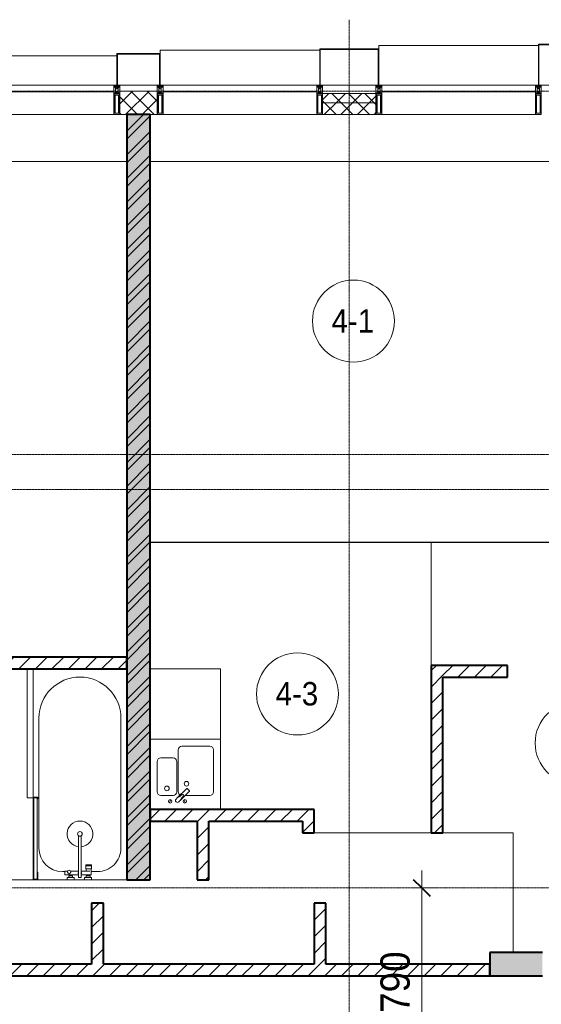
# Model space of a CAD drawing. Header units: millimetres. Extents: x 106966 to 201968, y 7718 to 228773.
# Tile 31 of 44: x 119535 to 123990, y 25307 to 33710. Entities that reach past the tile are written whole.
import ezdxf

# ---------------------------------------------------------------- set-up
doc = ezdxf.new("R2010")
doc.units = ezdxf.units.MM
doc.linetypes.add('ADSK_Линия сетки', pattern=[25, 20, -2.5, 0, -2.5])
doc.linetypes.add('Линия сетки', pattern=[25, 20, -2.5, 0, -2.5])
for name, color, linetype, lineweight in [('Импосты витража', 7, 'Continuous', 18), ('Колонны', 7, 'Continuous', 18), ('Марки помещений', 7, 'Continuous', 20), ('Мебель', 7, 'Continuous', 18), ('Оси', 7, 'Continuous', 9), ('Панели витража', 7, 'Continuous', 18), ('Перекрытия', 7, 'Continuous', 18), ('Размеры', 7, 'Continuous', 9), ('Размеры-100', 7, 'Continuous', 9), ('Сантехнические приборы', 7, 'Continuous', 18), ('Стены', 7, 'Continuous', 18), ('Стены разрез', 7, 'Continuous', 40), ('Стены штриховка', 7, 'Continuous', 40), ('Элементы узлов', 7, 'Continuous', 18)]:
    doc.layers.add(name, color=color, linetype=linetype, lineweight=lineweight)
doc.styles.add('Arial', font='arial.ttf', dxfattribs={"width": 0.9, "height": 250})
doc.styles.add('Arial_3', font='arial.ttf', dxfattribs={"width": 0.9, "height": 200})
doc.dimstyles.new('Основной_2_5_мм', dxfattribs={"dimscale": 304.8, "dimtxt": 255.06485, "dimasz": 0.463911, "dimexe": 0.492126, "dimexo": 0.492126, "dimgap": 0.098425, "dimtad": 1, "dimdec": 0, "dimdsep": 46, "dimtxsty": 'Arial', "dimblk1": 'OBLIQUE', "dimblk2": 'OBLIQUE', "dimsah": 1, "dimcen": 0.09, "dimdle": 0.492126, "dimazin": 2, "dimtfac": 1, "dimtdec": 4, "dimtix": 1, "dimtmove": 0, "dimatfit": 3, "dimfxl": 1, "dimtvp": 1, "dimtolj": 1, "dimtzin": 0, "dimlwd": 20, "dimlwe": 20, "dimarcsym": 2})
pattern_1 = [(45, (0, 0), (-70.71068, 70.71068), [])]
pattern_2 = [(45, (0, 0), (-70.71068, 70.71068), []), (135, (0, 0), (-70.71068, -70.71068), [])]

# ---------------------------------------------------------------- blocks, each defined once
blk = doc.blocks.new('MR_Мойка - Кухонная мойка-V15-МКСС_К4_L24_81_300_')
at = {"layer": 'Сантехнические приборы', "color": 253, "true_color": 0xaaaaaa}
for p, q in [((-300, 550), (300, 550)), ((300, 550), (300, -50)), ((-60, 100), (-60, 460)), ((-30, 490), (210, 490)), ((240, 460), (240, 100)), ((-240, 100), (-240, 360)), ((-210, 390), (-104, 390)), ((-74, 360), (-74, 100)), ((-69.8, 48.2), (11.4, 129.4)), ((35.5, 105.4), (-45.7, 24.2)), ((15.7, 129.4), (35.5, 109.6)), ((-104, 70), (-210, 70)), ((-136.7, 6.7), (-122.6, 33.3)), ((-79, 39), (-69.8, 48.2)), ((-45.7, 24.2), (-55, 14.9)), ((2.7, 6.7), (-11.4, 33.3)), ((210, 70), (0.1, 70))]:
    blk.add_line(p, q, dxfattribs=at)
for centre, radius, start, end in [((-30, 460), 30, 90, 180), ((210, 460), 30, 0, 90), ((-210, 360), 30, 90, 180), ((-104, 360), 30, 0, 90), ((10, 170), 20, 0, 180), ((10, 170), 20, 180, 0), ((-210, 100), 30, 180, 270), ((-157, 130), 20, 0, 180), ((-157, 130), 20, 180, 0), ((-104, 100), 30, 270, 0), ((-30, 100), 30, 180, 241.44894), ((13.5, 127.3), 3, 45, 135), ((13.5, 127.3), 3, 45, 135), ((33.3, 107.5), 3, 315, 45), ((33.3, 107.5), 3, 315, 45), ((210, 100), 30, 270, 0), ((-129.7, 20), 15, 0, 180), ((-129.7, 20), 15, 180, 0), ((-67, 26.9), 17, 135, 315), ((-171.5, 230.2), 208.5, 299.18231, 313.4054), ((136.3, -77.5), 208.5, 136.5946, 150.81769), ((-21.7, 72.3), 9.19, 315, 135), ((-4.3, 20), 15, 0, 180), ((-4.3, 20), 15, 180, 0)]:
    blk.add_arc(centre, radius, start, end, dxfattribs=at)
blk = doc.blocks.new('MR_Зона обслуживания - MR_Зона обслуживания-V16-МКСС_К4_L24_81_300_')
at = {"layer": 'Мебель', "lineweight": 9}
for p, q in [((300, 600), (-300, 600)), ((300, 0), (300, 600)), ((-300, 0), (300, 0))]:
    blk.add_line(p, q, dxfattribs=at)
blk = doc.blocks.new('MR_Ванна - Санузел с ванной_1800x800-2515850-МКСС_К4_L24_81_300_')
at = {"layer": 'Сантехнические приборы', "color": 253, "true_color": 0xaaaaaa}
for p, q in [((900, -300.2), (900, 0)), ((-480, -50), (630, -50)), ((830, -250), (830, -303.8)), ((780, -301.9), (770.9, -301.9)), ((770.9, -301.9), (770.9, -348.9)), ((807.5, -301.9), (780, -301.9)), ((780, -301.9), (780, -348.9)), ((780, -348.9), (780, -301.9)), ((807.5, -348.9), (807.5, -301.9)), ((858, -303.8), (807.5, -303.8)), ((807.5, -303.8), (807.5, -346.6)), ((826.3, -316.7), (826.3, -388.7)), ((858, -316.7), (858, -303.8)), ((858, -388.7), (858, -316.7)), ((866, -316.7), (858, -316.7)), ((858, -316.7), (858, -343.6)), ((880, -314), (866, -314)), ((866, -314), (866, -346)), ((866, -343.6), (866, -316.7)), ((900, -300.2), (880, -300.2)), ((880, -300.2), (880, -360)), ((880, -346), (880, -314)), ((900, -360), (900, -300.2)), ((880, -388.7), (524.9, -388.7)), ((524.9, -411.3), (880, -411.3)), ((770.9, -348.9), (780, -348.9)), ((780, -348.9), (807.5, -348.9)), ((807.5, -346.6), (826.3, -346.6)), ((826.3, -411.3), (826.3, -478.7)), ((858, -343.6), (866, -343.6)), ((858, -529.1), (858, -411.3)), ((866, -346), (880, -346)), ((880, -360), (900, -360)), ((880, -411.3), (880, -388.7)), ((900, -450), (900, -360)), ((858, -466.4), (858, -493.3)), ((866, -466.4), (858, -466.4)), ((858, -493.3), (866, -493.3)), ((866, -464), (866, -496)), ((880, -464), (866, -464)), ((866, -493.3), (866, -466.4)), ((866, -496), (880, -496)), ((880, -450), (880, -509.8)), ((900, -450), (880, -450)), ((880, -496), (880, -464)), ((900, -509.8), (900, -450)), ((826.3, -505.7), (826.3, -529.1)), ((826.3, -529.1), (858, -529.1)), ((830, -529.1), (830, -550)), ((880, -509.8), (900, -509.8)), ((900, -760), (900, -509.8)), ((630, -750), (-480, -750)), ((195, -760), (195, -800.1)), ((210, -760), (195, -760)), ((195, -800.1), (210, -800.1)), ((200, -795.1), (200, -765)), ((200, -765), (210, -765)), ((895, -765), (200, -765)), ((200, -765), (200, -795.1)), ((210, -795.1), (200, -795.1)), ((200, -795.1), (895, -795.1)), ((210, -765), (210, -760)), ((210, -800.1), (210, -795.1)), ((210, -800), (885, -800)), ((900, -760), (835, -760)), ((835, -760), (835, -765)), ((835, -765), (895, -765)), ((895, -795.1), (885, -795.1)), ((885, -795.1), (885, -800)), ((885, -800), (900, -800)), ((895, -765), (895, -795.1)), ((895, -795.1), (895, -765)), ((900, -800), (900, -760))]:
    blk.add_line(p, q, dxfattribs=at)
for centre, radius, start, end in [((-480, -400), 350, 90, 270), ((630, -250), 200, 360, 90), ((508.5, -400), 110, 5.91598, 354.08402), ((508.5, -400), 20, 90, 270), ((508.5, -400), 20, 270, 90), ((508.5, -400), 20, 325.4667, 34.5333), ((843.9, -400), 15.5, 47.00933, 132.99067), ((843.9, -400), 15.5, 227.00933, 312.99067), ((832.8, -492.2), 15, 90, 270), ((832.8, -492.2), 15, 244.04828, 115.95172), ((832.8, -492.2), 15, 270, 90), ((630, -550), 200, 270, 360)]:
    blk.add_arc(centre, radius, start, end, dxfattribs=at)
blk = doc.blocks.new('MR_Зона обслуживания - MR_Зона обслуживания-2638725-МКСС_К4_L24_81_300_')
at = {"layer": 'Мебель', "lineweight": 9}
for p, q in [((545.1, 0), (-550, 0)), ((-550, -50), (550, -50)), ((550, -50), (550, -0.1))]:
    blk.add_line(p, q, dxfattribs=at)
blk = doc.blocks.new('135_SLK_K4_AR_rvt-1-МКСС_К4_L24_81_300_')
at = {"layer": 'Стены разрез', "lineweight": 9, "true_color": 0xaaaaaa}
h = blk.add_hatch(dxfattribs=at)
h.set_pattern_fill('FP_1', color=253, style=0, pattern_type=2)
h.set_pattern_definition([(50, (0, 0), (218.62117, -19.1268), [22.86, -251.46]), (355, (0, 0), (-42.29187, 229.2684), [18.288, -201.168]), (100.451, (18.22, -1.6), (176.33107, 210.13963), [19.428, -213.708]), (46.184, (0, 60.96), (325.29495, -50.45164), [34.29, -377.19]), (96.636, (27.1, 56.76), (284.883, 296.91266), [29.142, -320.562]), (351.184, (0, 60.96), (284.8858, 296.9107), [27.432, -301.752]), (21, (30.48, 45.72), (181.93753, -122.71832), [22.86, -251.46]), (326, (30.48, 45.72), (74.16223, 221.0262), [18.288, -201.168]), (71.451, (45.64, 35.5), (256.10035, 98.30526), [19.428, -213.708]), (37.5, (0, 0), (3.70639, 101.465895), [3.353, -195.377, 3.353, -200.863, -201.93]), (37.5, (0, 0), (3.70639, 101.465895), [-402.946, 3.353, -198.577]), (7.5, (0, 0), (80.18358, 120.21653), [3.353, -113.081, 3.353, -190.805, -76.962]), (7.5, (0, 0), (80.18358, 120.21653), [-310.591, 3.353, -73.609]), (327.5, (-67.97, 0), (162.708646, -6.87497), [3.353, -72.847, 3.353, -234.391, -315.468]), (327.5, (-67.97, 0), (162.708646, -6.87497), [-313.944, 3.353, -312.115]), (317.5, (-98.45, 0), (177.75468, 30.51183), [3.353, -95.707, 3.353, -154.534, -224.028]), (317.5, (-98.45, 0), (177.75468, 30.51183), [-256.946, 3.353, -220.675])])
h.paths.add_polyline_path([(120450, 26370), (120650, 26370), (120650, 32900), (120450, 32900), (120450, 26544.3)])
h = blk.add_hatch(dxfattribs=at)
h.set_pattern_fill('FP_2', color=253, style=0, pattern_type=2)
h.set_pattern_definition([(45, (0, 0), (-101.02788, 101.02788), []), (45, (67.35, 0), (-101.02788, 101.02788), [])])
h.paths.add_polyline_path([(120450, 26370), (120650, 26370), (120650, 32900), (120450, 32900), (120450, 26544.3)])
h = blk.add_hatch(dxfattribs=at)
h.set_pattern_fill('FP_3', color=253, style=0, pattern_type=2)
h.set_pattern_definition(pattern_1)
h.paths.add_polyline_path([(120450, 28170), (120450, 28270), (117060, 28270), (117060, 28170), (120417.8, 28170)])
h = blk.add_hatch(dxfattribs=at)
h.set_pattern_fill('FP_3', color=253, style=0, pattern_type=2)
h.set_pattern_definition(pattern_1)
h.paths.add_polyline_path([(123150, 26770), (123150, 28200), (123050, 28200), (123050, 26770)])
h = blk.add_hatch(dxfattribs=at)
h.set_pattern_fill('FP_3', color=253, style=0, pattern_type=2)
h.set_pattern_definition(pattern_1)
h.paths.add_polyline_path([(123700, 28100), (123700, 28200), (123150, 28200), (123150, 28100)])
h = blk.add_hatch(dxfattribs=at)
h.set_pattern_fill('FP_3', color=253, style=0, pattern_type=2)
h.set_pattern_definition(pattern_1)
h.paths.add_polyline_path([(121950, 26870), (122050, 26870), (122050, 26970), (120650, 26970), (120650, 26870), (121257.4, 26870)])
h = blk.add_hatch(dxfattribs=at)
h.set_pattern_fill('FP_3', color=253, style=0, pattern_type=2)
h.set_pattern_definition(pattern_1)
h.paths.add_polyline_path([(121150, 26370), (121150, 26870), (121050, 26870), (121050, 26370)])
h = blk.add_hatch(dxfattribs=at)
h.set_pattern_fill('FP_3', color=253, style=0, pattern_type=2)
h.set_pattern_definition(pattern_1)
h.paths.add_polyline_path([(122050, 26770), (122050, 26870), (121950, 26870), (121950, 26770)])
h = blk.add_hatch(dxfattribs=at)
h.set_pattern_fill('FP_3', color=253, style=0, pattern_type=2)
h.set_pattern_definition(pattern_1)
h.paths.add_polyline_path([(120250, 25650), (120250, 26170), (120150, 26170), (120150, 25650)])
h = blk.add_hatch(dxfattribs=at)
h.set_pattern_fill('FP_3', color=253, style=0, pattern_type=2)
h.set_pattern_definition(pattern_1)
h.paths.add_polyline_path([(122150, 25650), (122150, 26170), (122050, 26170), (122050, 25650)])
at = {"layer": 'Стены разрез', "lineweight": 18, "true_color": 0xcbcbcb}
h = blk.add_hatch(color=9, dxfattribs=at)
h.paths.add_polyline_path([(125550, 25550), (125550, 25750), (125100, 25750), (125100, 25550), (125455.3, 25550)])
h.paths.add_polyline_path([(123550, 25550), (124000, 25550), (124000, 25750), (123550, 25750)])
at = {"layer": 'Стены разрез', "lineweight": 9, "true_color": 0xaaaaaa}
h = blk.add_hatch(dxfattribs=at)
h.set_pattern_fill('FP_3', color=253, style=0, pattern_type=2)
h.set_pattern_definition(pattern_1)
h.paths.add_polyline_path([(123550, 25550), (123550, 25650), (115250, 25650), (115250, 25550), (120417.8, 25550)])
at = {"layer": 'Перекрытия', "color": 253, "true_color": 0xaaaaaa}
for p, q in [((120450, 32500), (117060, 32500)), ((124100, 32500), (120650, 32500)), ((122050, 26770), (123050, 26770)), ((123150, 26770), (123750, 26770)), ((123750, 26770), (123750, 25750)), ((117860, 26370), (119650, 26370)), ((119690, 26370), (119940.2, 26370)), ((120000, 26370), (120090, 26370)), ((120149.8, 26370), (120450, 26370))]:
    blk.add_line(p, q, dxfattribs=at)
at = {"layer": 'Стены', "color": 253, "true_color": 0xaaaaaa}
for p, q in [((120650, 29250.4), (124100, 29250.4)), ((123049.6, 29249.6), (120650, 29249.6)), ((123049.6, 28200), (123049.6, 29249.6)), ((124100, 29249.6), (123050.4, 29249.6)), ((123050.4, 29249.6), (123050.4, 28200))]:
    blk.add_line(p, q, dxfattribs=at)
at = {"layer": 'Стены разрез', "color": 253, "true_color": 0xaaaaaa}
for p, q in [((120450, 32900), (120450, 26370)), ((120650, 32900), (120450, 32900)), ((120650, 26370), (120650, 32900)), ((120450, 28270), (117060, 28270)), ((120450, 28170), (120450, 28270)), ((117060, 28170), (120450, 28170)), ((123050, 28200), (123050, 26770)), ((123150, 28200), (123050, 28200)), ((123700, 28200), (123150, 28200)), ((123700, 28100), (123700, 28200)), ((123150, 26770), (123150, 28100)), ((123150, 28100), (123700, 28100)), ((122050, 26970), (120650, 26970)), ((120650, 26970), (120650, 26870)), ((122050, 26870), (122050, 26970)), ((120650, 26870), (121050, 26870)), ((121050, 26870), (121050, 26370)), ((121150, 26870), (121950, 26870)), ((121150, 26370), (121150, 26870)), ((121950, 26870), (121950, 26770)), ((122050, 26770), (122050, 26870)), ((121950, 26770), (122050, 26770)), ((123050, 26770), (123150, 26770)), ((120450, 26370), (120650, 26370)), ((121050, 26370), (121150, 26370)), ((120250, 26170), (120150, 26170)), ((120150, 26170), (120150, 25650)), ((120250, 25650), (120250, 26170)), ((122150, 26170), (122050, 26170)), ((122050, 26170), (122050, 25650)), ((122150, 25650), (122150, 26170)), ((124000, 25750), (123550, 25750)), ((123550, 25750), (123550, 25550)), ((120150, 25650), (118490, 25650)), ((122050, 25650), (120250, 25650)), ((123550, 25650), (122150, 25650)), ((123550, 25550), (123550, 25650)), ((115250, 25550), (123550, 25550)), ((123550, 25550), (124000, 25550))]:
    blk.add_line(p, q, dxfattribs=at)
at = {"layer": 'Мебель', "color": 253, "lineweight": 18, "true_color": 0xaaaaaa, "rotation": 269.9999999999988}
blk.add_blockref('MR_Зона обслуживания - MR_Зона обслуживания-2638725-МКСС_К4_L24_81_300_', (119650, 27620), dxfattribs=at)
at = {"layer": 'Мебель', "color": 253, "lineweight": 18, "true_color": 0xaaaaaa}
blk.add_blockref('MR_Зона обслуживания - MR_Зона обслуживания-V16-МКСС_К4_L24_81_300_', (120950, 27570), dxfattribs=at)
at = {"layer": 'Сантехнические приборы', "color": 253, "lineweight": 18, "true_color": 0xaaaaaa, "rotation": 269.9999999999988}
blk.add_blockref('MR_Ванна - Санузел с ванной_1800x800-2515850-МКСС_К4_L24_81_300_', (120450, 27270), dxfattribs=at)
at = {"layer": 'Сантехнические приборы', "color": 253, "lineweight": 18, "true_color": 0xaaaaaa}
blk.add_blockref('MR_Мойка - Кухонная мойка-V15-МКСС_К4_L24_81_300_', (120950, 27020), dxfattribs=at)
blk = doc.blocks.new('System Panel - A_PAN_Glass-7513417-МКСС_К4_L24_81_300_')
at = {"layer": 'Панели витража', "color": 253, "lineweight": 5, "true_color": 0xaaaaaa}
for p, q in [((656.25, 0), (-656.25, 0)), ((-656.25, 0), (-656.25, -55)), ((656.25, -55), (656.25, 0)), ((-656.25, -55), (656.25, -55))]:
    blk.add_line(p, q, dxfattribs=at)
blk = doc.blocks.new('Rectangular Mullion - R_StandardFrame_50Wx250H-5816490-МКСС_К4_L24_81_300_')
at = {"layer": 'Импосты витража', "color": 253, "lineweight": 5, "true_color": 0xaaaaaa}
blk.add_line((134740, 32900), (133427.5, 32900), dxfattribs=at)
blk = doc.blocks.new('Rectangular Mullion - 50Wx250H-2623690-МКСС_К4_L24_81_300_')
at = {"layer": 'Элементы узлов', "color": 253, "lineweight": 5, "true_color": 0xaaaaaa}
for p, q in [((-25, 65.2), (-25, 250)), ((-25, 250), (0, 250)), ((-23, 237.3), (0, 237.3)), ((-23, 237.3), (-23, 73.6)), ((-14.9, 84), (-14.9, 237.3)), ((25, 250), (0, 250)), ((23, 237.3), (0, 237.3)), ((14.9, 84), (14.9, 237.3)), ((23, 237.3), (23, 73.6)), ((25, 65.2), (25, 250)), ((-14, 65.2), (-25, 65.2)), ((-23.8, 14.6), (-25, 14.2)), ((-25, 0), (-25, 14.2)), ((-22.3, 17), (-23.8, 17)), ((-23.8, 17), (-23.8, 14.6)), ((-22.5, 10.6), (-23.8, 14.6)), ((-22.5, 10.6), (-23.7, 9.9)), ((-23.7, 1.3), (-23.7, 9.9)), ((-23.7, 1.3), (-11.8, 1.3)), ((-23.2, 10.2), (-22.5, 8)), ((0, 84), (-23, 84)), ((-0.5, 73.6), (-23, 73.6)), ((-22.5, 8), (-22.5, 4.5)), ((-21.3, 4.5), (-22.5, 4.5)), ((-22.3, 17), (-22.3, 16)), ((-22.3, 16), (-21.3, 16)), ((-19, 17.6), (-21.3, 16)), ((-21.3, 4.5), (-21.3, 6.5)), ((-21.3, 6.5), (-14.2, 6.5)), ((-18.4, 16.6), (-19, 17.6)), ((-7.4, 16.6), (-18.4, 16.6)), ((-14.2, 6.5), (-14.2, 4.5)), ((-13.2, 4.5), (-14.2, 4.5)), ((-14, 71.3), (-14, 65.2)), ((-10, 71.3), (-14, 71.3)), ((-13.2, 4.5), (-12.2, 7.2)), ((-12.7, 7.6), (-11.3, 11.4)), ((-12.7, 7.6), (-11.8, 6.9)), ((-12.2, 9), (-12.2, 14.8)), ((-12.2, 14.8), (0, 14.8)), ((-11.8, 1.3), (-11.8, 6.9)), ((-10.5, 11.2), (-11.3, 11.4)), ((-10.5, 1.5), (-10.5, 11.2)), ((-4.8, 1.5), (-10.5, 1.5)), ((-10, 53), (-10, 71.3)), ((-8.7, 53), (-10, 53)), ((-10, 53), (-10, 17)), ((-10, 17), (-7.5, 17)), ((-8.7, 53), (-7, 54.7)), ((-8.5, 23), (-1.5, 30)), ((-8.5, 18.5), (-8.5, 23)), ((-7.5, 18.5), (-8.5, 18.5)), ((-7.5, 17), (-7.5, 18.5)), ((-7.4, 18), (-7.4, 16.6)), ((-2.6, 18), (-7.4, 18)), ((-7, 65.2), (-5.9, 67.3)), ((-7, 65.2), (-7, 54.7)), ((-4.1, 67.3), (-5.9, 67.3)), ((0, 8), (-4.8, 8)), ((-4.8, 1.5), (-4.8, 8)), ((-4.1, 67.3), (-2.9, 65.1)), ((-2.9, 65.1), (-2.9, 54.6)), ((-1.3, 53), (-2.9, 54.6)), ((-2.6, 18), (-2.6, 16.8)), ((-2.6, 16.8), (0, 16.8)), ((-1.5, 30), (0, 30)), ((0, 53), (-1.3, 53)), ((0, 84), (23, 84)), ((0, 53), (1.3, 53)), ((1.5, 30), (0, 30)), ((2.6, 16.8), (0, 16.8)), ((0, 14.8), (0, 16.8)), ((0, 14.8), (0, 16.8)), ((12.2, 14.8), (0, 14.8)), ((0, 0), (0, 8)), ((0, 8), (4.8, 8)), ((0, 0), (0, 8)), ((0.5, 73.6), (23, 73.6)), ((1.3, 53), (2.9, 54.6)), ((8.5, 23), (1.5, 30)), ((2.6, 18), (2.6, 16.8)), ((2.6, 18), (7.4, 18)), ((4.1, 67.3), (2.9, 65.1)), ((2.9, 65.1), (2.9, 54.6)), ((4.1, 67.3), (5.9, 67.3)), ((4.8, 1.5), (4.8, 8)), ((4.8, 1.5), (10.5, 1.5)), ((7, 65.2), (5.9, 67.3)), ((7, 65.2), (7, 54.7)), ((8.7, 53), (7, 54.7)), ((7.4, 18), (7.4, 16.6)), ((7.4, 16.6), (18.4, 16.6)), ((7.5, 18.5), (8.5, 18.5)), ((7.5, 17), (7.5, 18.5)), ((10, 17), (7.5, 17)), ((8.5, 18.5), (8.5, 23)), ((8.7, 53), (10, 53)), ((10, 71.3), (14, 71.3)), ((10, 53), (10, 71.3)), ((10, 53), (10, 17)), ((10.5, 11.2), (11.3, 11.4)), ((10.5, 1.5), (10.5, 11.2)), ((12.7, 7.6), (11.3, 11.4)), ((12.7, 7.6), (11.8, 6.9)), ((11.8, 1.3), (11.8, 6.9)), ((23.7, 1.3), (11.8, 1.3)), ((12.2, 9), (12.2, 14.8)), ((13.2, 4.5), (12.2, 7.2)), ((13.2, 4.5), (14.2, 4.5)), ((14, 71.3), (14, 65.2)), ((14, 65.2), (25, 65.2)), ((21.3, 6.5), (14.2, 6.5)), ((14.2, 6.5), (14.2, 4.5)), ((18.4, 16.6), (19, 17.6)), ((19, 17.6), (21.3, 16)), ((22.3, 16), (21.3, 16)), ((21.3, 4.5), (21.3, 6.5)), ((21.3, 4.5), (22.5, 4.5)), ((22.3, 17), (22.3, 16)), ((22.3, 17), (23.8, 17)), ((22.5, 10.6), (23.8, 14.6)), ((22.5, 10.6), (23.7, 9.9)), ((23.2, 10.2), (22.5, 8)), ((22.5, 8), (22.5, 4.5)), ((23.7, 1.3), (23.7, 9.9)), ((23.8, 17), (23.8, 14.6)), ((23.8, 14.6), (25, 14.2)), ((25, 0), (25, 14.2)), ((-25, 0), (0, 0)), ((25, 0), (0, 0))]:
    blk.add_line(p, q, dxfattribs=at)
for centre, start, end in [((-0.5, 73.1), 360, 90), ((0.5, 73.1), 90, 180)]:
    blk.add_arc(centre, 0.5, start, end, dxfattribs=at)
blk = doc.blocks.new('Rectangular Mullion - R_StandardFrame_50Wx250H-V39-МКСС_К4_L24_81_300_')
at = {"layer": 'Импосты витража', "color": 253, "lineweight": 5, "true_color": 0xaaaaaa}
for p, q in [((-25, 0), (-25, 250)), ((-25, 250), (25, 250)), ((25, 250), (25, 0)), ((0, 0), (-25, 0)), ((25, 0), (5, 0))]:
    blk.add_line(p, q, dxfattribs=at)
blk = doc.blocks.new('Rectangular Mullion - R_StandardFrame_50Wx250H-V38-МКСС_К4_L24_81_300_')
at = {"layer": 'Импосты витража', "color": 253, "lineweight": 5, "true_color": 0xaaaaaa}
for p, q in [((-25, 0), (-25, 250)), ((-25, 250), (25, 250)), ((25, 250), (25, 0)), ((-5, 0), (-25, 0)), ((25, 0), (0, 0))]:
    blk.add_line(p, q, dxfattribs=at)
blk = doc.blocks.new('Rectangular Mullion - R_StandardFrame_50Wx250H-5937779-МКСС_К4_L24_81_300_')
at = {"layer": 'Импосты витража', "color": 253, "lineweight": 5, "true_color": 0xaaaaaa}
blk.add_line((122072.5, 32900), (120760, 32900), dxfattribs=at)
blk = doc.blocks.new('Rectangular Mullion - R_StandardFrame_50Wx250H-7516606-МКСС_К4_L24_81_300_')
at = {"layer": 'Импосты витража', "color": 253, "lineweight": 5, "true_color": 0xaaaaaa}
for p, q in [((-25, 0), (-25, 250)), ((-25, 250), (25, 250)), ((25, 250), (25, 0)), ((-5, 0), (-25, 0)), ((25, 0), (0, 0))]:
    blk.add_line(p, q, dxfattribs=at)
blk = doc.blocks.new('A_SLK_PAN_Type1 - Прямой тип панели-6538408-МКСС_К4_L24_81_300_')
at = {"layer": 'Колонны', "lineweight": 5}
for p, q in [((-247.5, 0), (-252.5, 0)), ((-252.5, 0), (-252.5, -310)), ((-247.5, -305), (-247.5, 0)), ((227.5, 0), (-227.5, 0)), ((247.5, 0), (247.5, -305)), ((252.5, 0), (247.5, 0)), ((252.5, -310), (252.5, 0)), ((-252.5, -310), (252.5, -310)), ((247.5, -305), (-247.5, -305))]:
    blk.add_line(p, q, dxfattribs=at)
blk = doc.blocks.new('A_SLK_PAN_Type1 - Прямой тип панели-6538409-МКСС_К4_L24_81_300_')
at = {"layer": 'Колонны', "lineweight": 5}
for p, q in [((-180, 0), (-185, 0)), ((-185, 0), (-185, -350)), ((-180, -345), (-180, 0)), ((160, 0), (-160, 0)), ((180, 0), (180, -345)), ((185, 0), (180, 0)), ((185, -350), (185, 0)), ((-185, -350), (185, -350)), ((180, -345), (-180, -345))]:
    blk.add_line(p, q, dxfattribs=at)
blk = doc.blocks.new('A_SLK_PAN_Type1 - Прямой тип панели-6538411-МКСС_К4_L24_81_300_')
at = {"layer": 'Колонны', "lineweight": 5}
for p, q in [((-180, 0), (-185, 0)), ((-185, 0), (-185, -270)), ((-180, -265), (-180, 0)), ((160, 0), (-160, 0)), ((180, 0), (180, -265)), ((185, 0), (180, 0)), ((185, -270), (185, 0)), ((-185, -270), (185, -270)), ((180, -265), (-180, -265))]:
    blk.add_line(p, q, dxfattribs=at)
blk = doc.blocks.new('A_OGR_PAN_Отлив - A_OGR_PAN_Отлив-6266219-МКСС_К4_L24_81_300_')
at = {"layer": 'Колонны', "color": 253, "lineweight": 5, "true_color": 0xaaaaaa}
for p in [(681.25, 340), (-681.25, 310)]:
    blk.add_line(p, (-681.25, 340), dxfattribs=at)
blk = doc.blocks.new('A_OGR_PAN_Отлив - A_OGR_PAN_Отлив-6266229-МКСС_К4_L24_81_300_')
at = {"layer": 'Колонны', "color": 253, "lineweight": 5, "true_color": 0xaaaaaa}
for p in [(681.25, 300), (-681.25, 270)]:
    blk.add_line(p, (-681.25, 300), dxfattribs=at)
blk = doc.blocks.new('A_OGR_PAN_Отлив - A_OGR_PAN_Отлив-6266305-МКСС_К4_L24_81_300_')
at = {"layer": 'Колонны', "color": 253, "lineweight": 5, "true_color": 0xaaaaaa}
for p in [(681.25, 250), (-681.25, 230)]:
    blk.add_line(p, (-681.25, 250), dxfattribs=at)
blk = doc.blocks.new('135_SLK_K4_AR_FCD_rvt-1-МКСС_К4_L24_81_300_')
at = {"layer": 'Стены разрез', "lineweight": 5, "true_color": 0xaaaaaa}
h = blk.add_hatch(dxfattribs=at)
h.set_pattern_fill('FP_4', color=253, style=0, pattern_type=2)
h.set_pattern_definition(pattern_2)
h.paths.add_polyline_path([(120710, 32900), (120710, 33100), (120390, 33100), (120390, 32900), (120417.8, 32900)])
h = blk.add_hatch(dxfattribs=at)
h.set_pattern_fill('FP_4', color=253, style=0, pattern_type=2)
h.set_pattern_definition(pattern_2)
h.paths.add_polyline_path([(122577.5, 33000), (122577.5, 33080), (122122.5, 33080), (122122.5, 33000)])
h = blk.add_hatch(dxfattribs=at)
h.set_pattern_fill('FP_4', color=253, style=0, pattern_type=2)
h.set_pattern_definition(pattern_2)
h.paths.add_polyline_path([(122577.5, 32900), (122577.5, 33000), (122122.5, 33000), (122122.5, 32900)])
at = {"layer": 'Стены разрез', "color": 253, "lineweight": 9, "true_color": 0xaaaaaa}
for p, q in [((120710, 33100), (120390, 33100)), ((120390, 33100), (120390, 32900)), ((120710, 32900), (120710, 33100)), ((122577.5, 33080), (122122.5, 33080)), ((122122.5, 33080), (122122.5, 32900)), ((122577.5, 32900), (122577.5, 33080)), ((120390, 32900), (120710, 32900)), ((122122.5, 32900), (122577.5, 32900))]:
    blk.add_line(p, q, dxfattribs=at)
at = {"layer": 'Стены штриховка', "color": 253, "lineweight": 9, "true_color": 0xaaaaaa}
blk.add_line((122577.5, 33000), (122122.5, 33000), dxfattribs=at)
at = {"layer": 'Импосты витража', "color": 253, "lineweight": 5, "true_color": 0xaaaaaa, "extrusion": (0, 0, -1), "rotation": 180}
for name, p in [('Rectangular Mullion - 50Wx250H-2623690-МКСС_К4_L24_81_300_', (-120365, 33150)), ('Rectangular Mullion - R_StandardFrame_50Wx250H-V39-МКСС_К4_L24_81_300_', (-120365, 33150)), ('Rectangular Mullion - 50Wx250H-2623690-МКСС_К4_L24_81_300_', (-120735, 33150)), ('Rectangular Mullion - R_StandardFrame_50Wx250H-7516606-МКСС_К4_L24_81_300_', (-120735, 33150)), ('Rectangular Mullion - 50Wx250H-2623690-МКСС_К4_L24_81_300_', (-122097.5, 33150)), ('Rectangular Mullion - R_StandardFrame_50Wx250H-V39-МКСС_К4_L24_81_300_', (-122097.5, 33150)), ('Rectangular Mullion - 50Wx250H-2623690-МКСС_К4_L24_81_300_', (-122602.5, 33150)), ('Rectangular Mullion - R_StandardFrame_50Wx250H-V38-МКСС_К4_L24_81_300_', (-122602.5, 33150)), ('Rectangular Mullion - 50Wx250H-2623690-МКСС_К4_L24_81_300_', (-123965, 33150)), ('Rectangular Mullion - R_StandardFrame_50Wx250H-V39-МКСС_К4_L24_81_300_', (-123965, 33150))]:
    blk.add_blockref(name, p, dxfattribs=at)
at = {"layer": 'Импосты витража', "color": 253, "lineweight": 5, "true_color": 0xaaaaaa}
for name, p in [('Rectangular Mullion - R_StandardFrame_50Wx250H-5816490-МКСС_К4_L24_81_300_', (-14400, 0)), ('Rectangular Mullion - R_StandardFrame_50Wx250H-5937779-МКСС_К4_L24_81_300_', (0, 0)), ('Rectangular Mullion - R_StandardFrame_50Wx250H-5816490-МКСС_К4_L24_81_300_', (-10800, 0))]:
    blk.add_blockref(name, p, dxfattribs=at)
at = {"layer": 'Колонны', "color": 253, "lineweight": 5, "true_color": 0xaaaaaa}
for name, p in [('A_OGR_PAN_Отлив - A_OGR_PAN_Отлив-6266229-МКСС_К4_L24_81_300_', (121416.3, 33150)), ('A_OGR_PAN_Отлив - A_OGR_PAN_Отлив-6266219-МКСС_К4_L24_81_300_', (123283.8, 33150)), ('A_OGR_PAN_Отлив - A_OGR_PAN_Отлив-6266305-МКСС_К4_L24_81_300_', (119683.8, 33150))]:
    blk.add_blockref(name, p, dxfattribs=at)
at = {"layer": 'Колонны', "color": 253, "lineweight": 5, "true_color": 0xaaaaaa, "rotation": 180}
for name, p in [('A_SLK_PAN_Type1 - Прямой тип панели-6538408-МКСС_К4_L24_81_300_', (122350, 33150)), ('A_SLK_PAN_Type1 - Прямой тип панели-6538409-МКСС_К4_L24_81_300_', (124150, 33150)), ('A_SLK_PAN_Type1 - Прямой тип панели-6538411-МКСС_К4_L24_81_300_', (120550, 33150))]:
    blk.add_blockref(name, p, dxfattribs=at)
at = {"layer": 'Панели витража', "color": 253, "lineweight": 5, "true_color": 0xaaaaaa}
for p in [(119683.8, 33150), (121416.3, 33150), (123283.8, 33150)]:
    blk.add_blockref('System Panel - A_PAN_Glass-7513417-МКСС_К4_L24_81_300_', p, dxfattribs=at)
blk = doc.blocks.new('050_Марка_Помещение - Номер-620969-МКСС_К4_L24_81_300_')
at = {"layer": 'Марки помещений'}
blk.add_circle((0, 0), 3.5, dxfattribs=at)
blk = doc.blocks.new('DIMBLOCK23-МКСС_К4_L24_81_300_')
at = {"layer": 'Размеры-100', "lineweight": 20, "transparency": 16777216}
for p, q in [((122970.5, 26450), (122970.5, 24360)), ((122970.5, 26300), (122920.5, 26300)), ((122970.5, 26300), (123120.5, 26300)), ((122970.5, 24510), (122920.5, 24510)), ((122970.5, 24510), (123120.5, 24510))]:
    blk.add_line(p, q, dxfattribs=at)
at = {"layer": 'Размеры-100', "lineweight": 40, "transparency": 16777216}
for p, q in [((122970.5, 26300), (122899.8, 26370.7)), ((122970.5, 26300), (123041.2, 26229.3)), ((122970.5, 24510), (122899.8, 24580.7)), ((122970.5, 24510), (123041.2, 24439.3))]:
    blk.add_line(p, q, dxfattribs=at)
at = {"layer": 'Размеры-100', "color": 0, "lineweight": 20, "transparency": 16777216, "insert": (122616, 25059.7), "char_height": 250, "width": 828.765, "attachment_point": 1, "rotation": 90, "line_spacing_factor": 0.941778, "style": 'Arial'}
blk.add_mtext('1790', dxfattribs=at)
blk = doc.blocks.new('_Oblique')
at = {"color": 0, "linetype": 'ByBlock', "lineweight": -2}
blk.add_line((-0.5, -0.5), (0.5, 0.5), dxfattribs=at)

msp = doc.modelspace()

# ---------------------------------------------------------------- linework, layer by layer
at = {"layer": 'Оси', "linetype": 'Линия сетки'}
msp.add_line((122350, 12025.7), (122350, 33709.6), dxfattribs=at)
at = {"layer": 'Оси', "linetype": 'ADSK_Линия сетки'}
for p, q in [((136800, 33100), (107783.9, 33100)), ((136800, 30000), (109053.9, 30000)), ((136800, 29700), (107783.9, 29700)), ((136800, 26300), (107783.9, 26300))]:
    msp.add_line(p, q, dxfattribs=at)

# ---------------------------------------------------------------- block references
at = {"lineweight": 5}
for name in ['135_SLK_K4_AR_FCD_rvt-1-МКСС_К4_L24_81_300_', '135_SLK_K4_AR_rvt-1-МКСС_К4_L24_81_300_']:
    msp.add_blockref(name, (0, 0), dxfattribs=at)
at = {"layer": 'Марки помещений', "xscale": 99.99999999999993, "yscale": 99.99999999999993, "zscale": 99.99999999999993}
for p in [(122385.6, 31137.5), (121907.7, 27955.7), (124287.1, 27537)]:
    msp.add_blockref('050_Марка_Помещение - Номер-620969-МКСС_К4_L24_81_300_', p, dxfattribs=at)

# ---------------------------------------------------------------- texts
at = {"layer": 'Марки помещений', "lineweight": 9, "char_height": 200, "width": 447.342, "attachment_point": 1, "style": 'Arial_3'}
for s, insert in [('4-1', (122199, 31239.3)), ('4-3', (121721.2, 28057.5))]:
    msp.add_mtext(s, dxfattribs=dict(at, insert=insert))

# ---------------------------------------------------------------- dimensions: what is measured, and where the dimension line sits
at = {"layer": 'Размеры', "lineweight": 20}
dim = msp.add_linear_dim(base=(122970.5, 24510), p1=(123070.5, 26300), p2=(123070.5, 24510), angle=90, dimstyle='Основной_2_5_мм', override={"dimpost": '<>', "dimfxl": 1790}, dxfattribs=at)
dim.commit()
dim.dimension.update_dxf_attribs({"geometry": 'DIMBLOCK23-МКСС_К4_L24_81_300_', "text_midpoint": (122812.9, 25405)})

doc.saveas('drawing.dxf')
